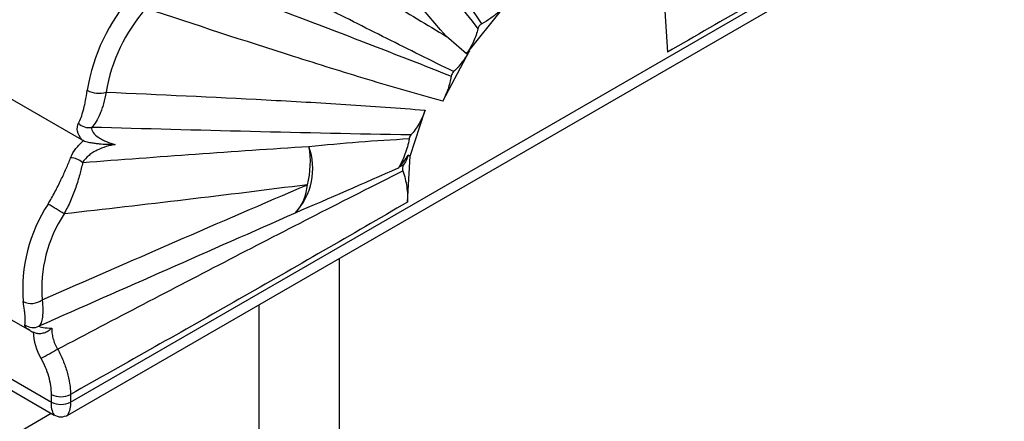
# Paper-space layout '_Isométrica' of a CAD drawing. Header units: millimetres. Extents: x -1323 to -510, y -1084 to 389.
# Tile 11 of 12: x -661 to -515, y 211 to 271. Entities that reach past the tile are written whole.
import ezdxf

# ---------------------------------------------------------------- set-up
doc = ezdxf.new("R2010")
doc.units = ezdxf.units.MM

psp = doc.layouts.new('_Isométrica')

# ---------------------------------------------------------------- linework, layer by layer
at = {"color": 7, "linetype": 'Continuous', "lineweight": 25}
for p, q in [((-653.65, 213.76), (-515.05, 293.77)), ((-654.06, 211.83), (-516.09, 291.48)), ((-651.96, 252.67), (-714.77, 288.93)), ((-565.52, 273.36), (-565.06, 265.71)), ((-594.5, 265.93), (-589.89, 271.69)), ((-598.4, 258.41), (-594.44, 265.89)), ((-594.5, 265.93), (-594.44, 265.89)), ((-722.69, 260.76), (-659.74, 224.42)), ((-603.25, 250.28), (-601.02, 257.09)), ((-724.36, 252.95), (-656.47, 213.76)), ((-722.7, 250.3), (-656.06, 211.83)), ((-603.63, 243.44), (-603.25, 250.28)), ((-603.25, 250.28), (-603.51, 250.43)), ((-613.7, 163.95), (-613.7, 235.13)), ((-625.7, 228.2), (-625.7, 163.95)), ((-659.61, 224.41), (-659.72, 224.46)), ((-656.47, 213.76), (-656.47, 214.89)), ((-653.65, 214.89), (-653.65, 213.76)), ((-811.5, 122.63), (-656.52, 212.1))]:
    psp.add_line(p, q, dxfattribs=at)
for centre, radius, start, end in [((-623.86, 255.68), 27.64, 138.1337, 170.9222), ((-624.26, 255.9), 24.39, 138.1337, 170.9222), ((-649.41, 263.25), 3.66, 241.47, 286.8807), ((-650.91, 256.6), 2.11, 222.859, 280.8577), ((-627.41, 248.44), 9.72, 317.0419, 19.6816), ((-630.85, 249.38), 12.81, 344.7804, 10.4681), ((-653.78, 247.01), 3.01, 50.0787, 87.177), ((-604.16, 247.9), 1.03, 135.5345, 147.6006), ((-625.31, 246.45), 6.83, 317.2323, 356.4031), ((-637.78, 230.57), 22.95, 146.7791, 184.7133), ((-684.63, 195.22), 55.33, 57.1217, 60.0089), ((-637.66, 230.59), 20.25, 146.7791, 184.7133), ((-659.45, 231.12), 2.72, 243.7861, 306.253), ((-659.21, 226.82), 2, 232.8646, 296.0512), ((-650.29, 224.73), 8.93, 183.4593, 210.0022), ((-689.45, 280.28), 67.75, 297.6444, 300.0138), ((-655.06, 217.62), 3.07, 242.6097, 297.3903), ((-655.06, 216.49), 3.07, 242.6097, 297.3903), ((-655.06, 213.57), 2, 237.9074, 301.8435)]:
    psp.add_arc(centre, radius, start, end, dxfattribs=at)
at = {"color": 8, "linetype": 'Continuous', "lineweight": 25}
for centre, radius, start, end in [((-653.77, 213.33), 2.74, 170.9048, 212.9706), ((-656.33, 213.33), 2.72, 326.7992, 9.3104)]:
    psp.add_arc(centre, radius, start, end, dxfattribs=at)
at = {"color": 7, "linetype": 'Continuous', "lineweight": 25}
for points, knots in [([(-592.59, 269.91), (-596.79, 276.13), (-600.92, 282.38), (-609.13, 294.9), (-613.21, 301.17), (-617.27, 307.44)], [0, 0, 0, 0, 0.5, 0.5, 1, 1, 1, 1]), ([(-621.14, 304.22), (-616.48, 298.43), (-611.82, 292.63), (-602.5, 280.96), (-597.84, 275.09), (-593.18, 269.17)], [0, 0, 0, 0, 0.5, 0.5, 1, 1, 1, 1]), ([(-597.86, 268.02), (-602.39, 273.28), (-606.89, 278.59), (-615.86, 289.25), (-620.32, 294.61), (-624.78, 299.97)], [0, 0, 0, 0, 0.5, 0.5, 1, 1, 1, 1]), ([(-515.05, 294.89), (-523.39, 289.97), (-531.72, 285.05), (-544.23, 277.74), (-548.39, 275.31), (-556.73, 270.48), (-560.9, 268.08), (-565.06, 265.71)], [0, 0, 0, 0, 0.5, 0.5, 0.75, 0.75, 1, 1, 1, 1]), ([(-632.88, 288.21), (-626.99, 284.93), (-621.12, 281.63), (-612.35, 276.6), (-609.43, 274.92), (-603.62, 271.51), (-600.73, 269.78), (-597.86, 268.02)], [0, 0, 0, 0, 0.5, 0.5, 0.75, 0.75, 1, 1, 1, 1]), ([(-596.79, 262.8), (-600.11, 264.43), (-603.42, 266.08), (-610, 269.38), (-613.28, 271.04), (-623.09, 276.03), (-629.59, 279.37), (-636.07, 282.71)], [0, 0, 0, 0, 0.25, 0.25, 0.5, 0.5, 1, 1, 1, 1]), ([(-638.94, 278.07), (-631.99, 275.49), (-625.03, 272.89), (-614.58, 268.92), (-611.09, 267.58), (-604.12, 264.88), (-600.63, 263.52), (-597.15, 262.13)], [0, 0, 0, 0, 0.5, 0.5, 0.75, 0.75, 1, 1, 1, 1]), ([(-598.4, 258.41), (-600.26, 258.92), (-602.12, 259.45), (-605.82, 260.52), (-607.67, 261.07), (-613.2, 262.75), (-616.87, 263.89), (-627.85, 267.38), (-635.14, 269.77), (-642.42, 272.18)], [0, 0, 0, 0, 0.125, 0.125, 0.25, 0.25, 0.5, 0.5, 1, 1, 1, 1]), ([(-590.01, 271.75), (-590.39, 271.39), (-590.8, 271.06), (-591.67, 270.44), (-592.13, 270.16), (-592.59, 269.91)], [0, 0, 0, 0, 0.5, 0.5, 1, 1, 1, 1]), ([(-593.18, 269.17), (-593.32, 268.53), (-593.54, 267.9), (-594.11, 266.66), (-594.47, 266.04), (-594.89, 265.46)], [0, 0, 0, 0, 0.5, 0.5, 1, 1, 1, 1]), ([(-592.59, 269.91), (-592.74, 269.83), (-592.87, 269.72), (-593.08, 269.46), (-593.15, 269.32), (-593.18, 269.17)], [0, 0, 0, 0, 0.5, 0.5, 1, 1, 1, 1]), ([(-594.44, 265.89), (-594.75, 265.3), (-595.1, 264.75), (-595.69, 263.98), (-595.9, 263.73), (-596.33, 263.25), (-596.55, 263.02), (-596.79, 262.8)], [0, 0, 0, 0, 0.5, 0.5, 0.75, 0.75, 1, 1, 1, 1]), ([(-597.15, 262.13), (-597.25, 261.48), (-597.41, 260.85), (-597.72, 259.92), (-597.84, 259.61), (-598.1, 259), (-598.24, 258.7), (-598.4, 258.41)], [0, 0, 0, 0, 0.5, 0.5, 0.75, 0.75, 1, 1, 1, 1]), ([(-596.79, 262.8), (-596.88, 262.72), (-596.96, 262.61), (-597.08, 262.38), (-597.12, 262.25), (-597.15, 262.13)], [0, 0, 0, 0, 0.5, 0.5, 1, 1, 1, 1]), ([(-652.45, 255.17), (-652.32, 255.41), (-652.19, 255.69), (-651.95, 256.34), (-651.84, 256.7), (-651.67, 257.32), (-651.62, 257.53), (-651.51, 257.98), (-651.46, 258.22), (-651.32, 258.95), (-651.23, 259.47), (-651.15, 260.04)], [0, 0, 0, 0, 0.25, 0.25, 0.5, 0.5, 0.625, 0.625, 0.75, 0.75, 1, 1, 1, 1]), ([(-648.34, 259.75), (-648.46, 259.14), (-648.59, 258.57), (-648.82, 257.78), (-648.9, 257.52), (-649.07, 257.04), (-649.16, 256.8), (-649.44, 256.14), (-649.63, 255.75), (-650.05, 255.07), (-650.27, 254.77), (-650.51, 254.53)], [0, 0, 0, 0, 0.25, 0.25, 0.375, 0.375, 0.5, 0.5, 0.75, 0.75, 1, 1, 1, 1]), ([(-648.34, 259.75), (-640.42, 259.41), (-632.5, 259.04), (-620.66, 258.41), (-616.72, 258.19), (-608.85, 257.69), (-604.92, 257.41), (-601.02, 257.09)], [0, 0, 0, 0, 0.5, 0.5, 0.75, 0.75, 1, 1, 1, 1]), ([(-601.02, 257.09), (-601.25, 256.37), (-601.55, 255.71), (-602.26, 254.47), (-602.67, 253.9), (-603.14, 253.4)], [0, 0, 0, 0, 0.5, 0.5, 1, 1, 1, 1]), ([(-651.96, 252.67), (-652.27, 253.08), (-652.49, 253.52), (-652.68, 254.39), (-652.65, 254.82), (-652.45, 255.17)], [0, 0, 0, 0, 0.5, 0.5, 1, 1, 1, 1]), ([(-650.51, 254.53), (-650.54, 254.42), (-650.53, 254.3), (-650.44, 254.04), (-650.37, 253.91), (-650.08, 253.51), (-649.79, 253.25), (-649.29, 252.91), (-649.11, 252.8), (-648.72, 252.6), (-648.52, 252.5), (-647.9, 252.24), (-647.46, 252.1), (-646.99, 252)], [0, 0, 0, 0, 0.125, 0.125, 0.25, 0.25, 0.5, 0.5, 0.625, 0.625, 0.75, 0.75, 1, 1, 1, 1]), ([(-603.14, 253.4), (-611.12, 253.54), (-619.04, 253.72), (-634.82, 254.11), (-642.67, 254.32), (-650.51, 254.53)], [0, 0, 0, 0, 0.5, 0.5, 1, 1, 1, 1]), ([(-603.39, 252.86), (-603.52, 252.04), (-603.73, 251.27), (-604.14, 250.16), (-604.3, 249.8), (-604.64, 249.1), (-604.83, 248.77), (-605.03, 248.46)], [0, 0, 0, 0, 0.5, 0.5, 0.75, 0.75, 1, 1, 1, 1]), ([(-603.14, 253.4), (-603.2, 253.33), (-603.26, 253.25), (-603.34, 253.07), (-603.37, 252.96), (-603.39, 252.86)], [0, 0, 0, 0, 0.5, 0.5, 1, 1, 1, 1]), ([(-653.63, 250.01), (-653.43, 250.52), (-653.16, 250.98), (-652.5, 251.83), (-652.12, 252.21), (-651.71, 252.56)], [0, 0, 0, 0, 0.5, 0.5, 1, 1, 1, 1]), ([(-646.99, 252), (-647.45, 251.92), (-647.9, 251.81), (-648.8, 251.53), (-649.25, 251.36), (-649.89, 251.04), (-650.11, 250.92), (-650.51, 250.67), (-650.71, 250.53), (-651.27, 250.07), (-651.6, 249.72), (-651.84, 249.32)], [0, 0, 0, 0, 0.25, 0.25, 0.5, 0.5, 0.625, 0.625, 0.75, 0.75, 1, 1, 1, 1]), ([(-651.84, 249.32), (-646.26, 249.75), (-640.67, 250.16), (-629.47, 250.97), (-623.87, 251.35), (-618.25, 251.71)], [0, 0, 0, 0, 0.5, 0.5, 1, 1, 1, 1]), ([(-651.71, 252.56), (-651.61, 252.52), (-651.49, 252.48), (-651.25, 252.41), (-651.13, 252.37), (-650.88, 252.32), (-650.76, 252.29), (-650.53, 252.25), (-650.41, 252.23), (-650.08, 252.18), (-649.87, 252.15), (-649.46, 252.11), (-649.27, 252.09), (-648.71, 252.05), (-648.35, 252.04), (-647.83, 252.02), (-647.66, 252.01), (-647.33, 252.01), (-647.16, 252), (-646.99, 252)], [0, 0, 0, 0, 0.0625, 0.0625, 0.125, 0.125, 0.1875, 0.1875, 0.25, 0.25, 0.375, 0.375, 0.5, 0.5, 0.75, 0.75, 0.875, 0.875, 1, 1, 1, 1]), ([(-656.98, 243.14), (-656.61, 243.74), (-656.27, 244.34), (-655.8, 245.24), (-655.64, 245.54), (-655.34, 246.14), (-655.2, 246.44), (-654.78, 247.31), (-654.52, 247.87), (-654.05, 248.97), (-653.83, 249.5), (-653.63, 250.01)], [0, 0, 0, 0, 0.25, 0.25, 0.375, 0.375, 0.5, 0.5, 0.75, 0.75, 1, 1, 1, 1]), ([(-603.51, 250.43), (-603.6, 250.14), (-603.71, 249.87), (-603.97, 249.36), (-604.11, 249.12), (-604.27, 248.9)], [0, 0, 0, 0, 0.5, 0.5, 1, 1, 1, 1]), ([(-651.84, 249.32), (-651.96, 248.73), (-652.11, 248.13), (-652.45, 246.9), (-652.64, 246.27), (-652.99, 245.29), (-653.11, 244.96), (-653.37, 244.3), (-653.5, 243.97), (-653.93, 242.99), (-654.25, 242.33), (-654.6, 241.69)], [0, 0, 0, 0, 0.25, 0.25, 0.5, 0.5, 0.625, 0.625, 0.75, 0.75, 1, 1, 1, 1]), ([(-604.27, 248.9), (-604.33, 248.81), (-604.37, 248.69), (-604.39, 248.4), (-604.37, 248.24), (-604.31, 248.08)], [0, 0, 0, 0, 0.5, 0.5, 1, 1, 1, 1]), ([(-655.56, 221.61), (-647.06, 226.09), (-638.54, 230.54), (-621.46, 239.38), (-612.9, 243.77), (-604.31, 248.08)], [0, 0, 0, 0, 0.5, 0.5, 1, 1, 1, 1]), ([(-604.31, 248.08), (-604.05, 247.28), (-603.86, 246.49), (-603.69, 245.32), (-603.65, 244.93), (-603.61, 244.18), (-603.61, 243.81), (-603.63, 243.44)], [0, 0, 0, 0, 0.5, 0.5, 0.75, 0.75, 1, 1, 1, 1]), ([(-657.84, 228.93), (-651.28, 231.81), (-644.72, 234.68), (-631.6, 240.38), (-625.04, 243.22), (-618.49, 246.02)], [0, 0, 0, 0, 0.5, 0.5, 1, 1, 1, 1]), ([(-618.49, 246.02), (-624.53, 245.24), (-630.55, 244.5), (-642.58, 243.06), (-648.59, 242.37), (-654.6, 241.69)], [0, 0, 0, 0, 0.5, 0.5, 1, 1, 1, 1]), ([(-603.63, 243.44), (-607.8, 241.01), (-611.97, 238.59), (-620.3, 233.8), (-624.47, 231.41), (-636.98, 224.29), (-645.31, 219.58), (-653.65, 214.89)], [0, 0, 0, 0, 0.25, 0.25, 0.5, 0.5, 1, 1, 1, 1]), ([(-620.29, 241.81), (-626.66, 239), (-633.01, 236.2), (-645.68, 230.6), (-652.01, 227.81), (-658.33, 225.02)], [0, 0, 0, 0, 0.5, 0.5, 1, 1, 1, 1]), ([(-660.41, 225.22), (-660.38, 225.33), (-660.36, 225.48), (-660.35, 225.87), (-660.36, 226.11), (-660.39, 226.54), (-660.4, 226.7), (-660.43, 227.03), (-660.45, 227.21), (-660.52, 227.78), (-660.58, 228.21), (-660.65, 228.68)], [0, 0, 0, 0, 0.25, 0.25, 0.5, 0.5, 0.625, 0.625, 0.75, 0.75, 1, 1, 1, 1]), ([(-657.84, 228.93), (-657.79, 228.4), (-657.76, 227.92), (-657.76, 227.27), (-657.76, 227.07), (-657.78, 226.69), (-657.8, 226.51), (-657.86, 226.02), (-657.92, 225.75), (-658.09, 225.3), (-658.2, 225.14), (-658.33, 225.02)], [0, 0, 0, 0, 0.25, 0.25, 0.375, 0.375, 0.5, 0.5, 0.75, 0.75, 1, 1, 1, 1]), ([(-659.63, 224.38), (-659.53, 224.32), (-659.3, 224.18), (-659.02, 224.1), (-658.87, 224.06)], [0, 0, 0, 0, 0.439668, 1, 1, 1, 1]), ([(-658.87, 224.06), (-658.78, 224.02), (-658.53, 223.92), (-658.02, 223.94), (-657.39, 224.09), (-656.84, 224.38), (-656.53, 224.63), (-656.42, 224.74), (-656.41, 224.74)], [0, 0, 0, 0, 0.1106148, 0.3337191, 0.562948, 0.8169696, 0.9965015, 1, 1, 1, 1]), ([(-658.33, 225.02), (-658.31, 225), (-658.24, 224.97), (-658.02, 224.9), (-657.87, 224.87), (-657.36, 224.78), (-656.91, 224.74), (-656.41, 224.74)], [0, 0, 0, 0, 0.25, 0.25, 0.5, 0.5, 1, 1, 1, 1]), ([(-656.41, 224.74), (-656.43, 224.51), (-656.43, 224.27), (-656.37, 223.77), (-656.32, 223.5), (-656.17, 222.96), (-656.08, 222.69), (-655.85, 222.15), (-655.72, 221.88), (-655.56, 221.61)], [0, 0, 0, 0, 0.25, 0.25, 0.5, 0.5, 0.75, 0.75, 1, 1, 1, 1]), ([(-655.56, 221.61), (-655.26, 221.06), (-654.71, 219.93), (-654.31, 218.78), (-653.98, 217.62), (-653.85, 217.05), (-653.73, 216.23), (-653.7, 215.95), (-653.66, 215.41), (-653.64, 215.15), (-653.65, 214.89)], [0, 0, 0, 0, 0.25, 0.5, 0.5, 0.75, 0.75, 0.875, 0.875, 1, 1, 1, 1]), ([(-656.47, 214.89), (-656.47, 215.3), (-656.51, 215.74), (-656.64, 216.62), (-656.74, 217.07), (-657.01, 218), (-657.33, 218.92), (-657.77, 219.82), (-658.02, 220.26)], [0, 0, 0, 0, 0.25, 0.25, 0.5, 0.5, 0.75, 1, 1, 1, 1])]:
    psp.add_open_spline(points, degree=3, knots=knots, dxfattribs=at)
for points in [[(-594.89, 265.46), (-595.87, 266.31), (-596.86, 267.17), (-597.86, 268.02)], [(-594.89, 265.46), (-594.75, 265.61), (-594.62, 265.77), (-594.5, 265.93)], [(-618.25, 251.71), (-613.34, 252.21), (-608.37, 252.59), (-603.39, 252.86)], [(-651.71, 252.56), (-651.8, 252.59), (-651.89, 252.63), (-651.96, 252.67)], [(-604.9, 248.63), (-604.37, 249.16), (-603.91, 249.76), (-603.51, 250.43)], [(-605.03, 248.46), (-610.17, 246.19), (-615.27, 243.99), (-620.29, 241.81)], [(-604.27, 248.9), (-604.48, 248.81), (-604.69, 248.72), (-604.9, 248.63)]]:
    psp.add_open_spline(points, degree=3, dxfattribs=at)
at = {"color": 8, "linetype": 'Continuous', "lineweight": 25}
psp.add_open_spline([(-659.72, 224.46), (-659.87, 224.54), (-660.39, 224.79), (-660.4, 225.04), (-660.41, 225.22)], degree=3, knots=[0, 0, 0, 0, 0.289526, 1, 1, 1, 1], dxfattribs=at)

doc.saveas('drawing.dxf')
